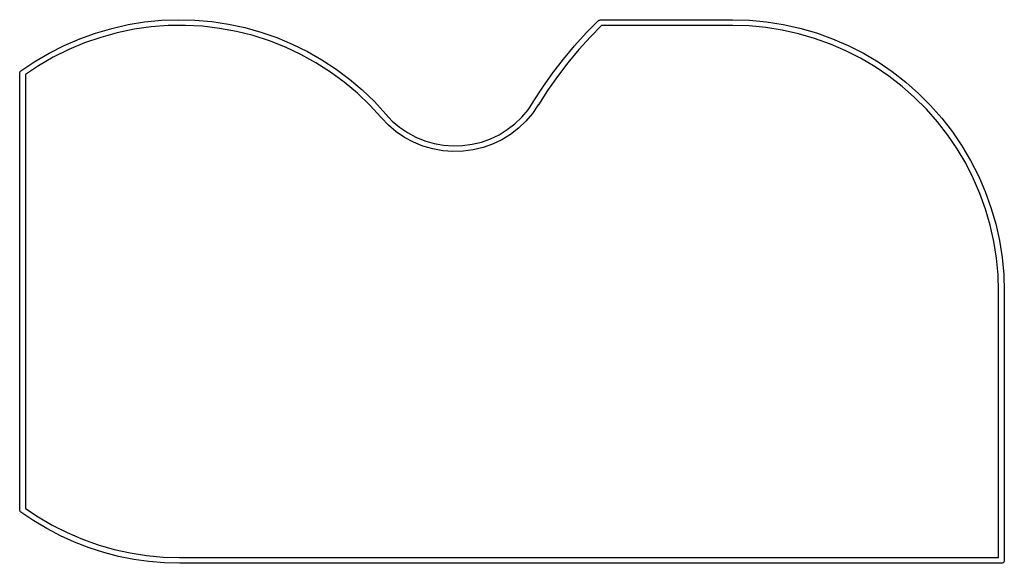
# Model space of a CAD drawing. Extents: x 170 to 203.9, y -69.7 to -51.
import ezdxf

# ---------------------------------------------------------------- set-up
doc = ezdxf.new("R2010")
doc.units = 0
doc.layers.add('BLACK', color=7, linetype='CONTINUOUS')

msp = doc.modelspace()

# ---------------------------------------------------------------- linework, layer by layer
at = {"layer": 'BLACK', "linetype": 'CONTINUOUS'}
for p, q in [((173.208, -51.2481), (173.771, -51.1207)), ((173.771, -51.1207), (174.342, -51.0284)), ((174.342, -51.0284), (174.917, -50.9715)), ((174.917, -50.9715), (175.494, -50.9502)), ((175.494, -50.9502), (176.072, -50.9646)), ((176.072, -50.9646), (176.647, -51.0146)), ((176.647, -51.0146), (177.219, -51.1001)), ((177.219, -51.1001), (177.784, -51.2207)), ((189.526, -51.4041), (189.947, -50.9781)), ((189.947, -50.9781), (189.954, -50.975)), ((189.947, -50.9781), (189.947, -50.9781)), ((189.954, -50.975), (189.958, -50.9691)), ((189.958, -50.9691), (189.981, -50.9616)), ((189.981, -50.9616), (190.003, -50.951)), ((190.003, -50.951), (190.01, -50.9522)), ((190.01, -50.9522), (190.017, -50.95)), ((190.017, -50.95), (194.55, -50.95)), ((194.55, -50.95), (195.137, -50.9684)), ((195.137, -50.9684), (195.722, -51.0237)), ((195.722, -51.0237), (196.302, -51.1156)), ((196.302, -51.1156), (196.875, -51.2437)), ((172.11, -51.606), (172.653, -51.4101)), ((172.653, -51.4101), (173.208, -51.2481)), ((173.4, -51.4013), (172.831, -51.5583)), ((173.978, -51.2812), (173.4, -51.4013)), ((174.562, -51.1986), (173.978, -51.2812)), ((175.151, -51.1539), (174.562, -51.1986)), ((175.741, -51.1472), (175.151, -51.1539)), ((176.331, -51.1785), (175.741, -51.1472)), ((176.917, -51.2478), (176.331, -51.1785)), ((177.497, -51.3547), (176.917, -51.2478)), ((178.07, -51.4988), (177.497, -51.3547)), ((177.784, -51.2207), (178.34, -51.376)), ((178.34, -51.376), (178.886, -51.5654)), ((189.122, -51.8476), (189.526, -51.4041)), ((190.054, -51.15), (189.668, -51.5397)), ((194.55, -51.15), (190.054, -51.15)), ((194.563, -51.1459), (194.55, -51.15)), ((195.125, -51.1635), (194.563, -51.1459)), ((195.697, -51.2177), (195.125, -51.1635)), ((196.265, -51.3076), (195.697, -51.2177)), ((196.827, -51.4331), (196.265, -51.3076)), ((197.379, -51.5935), (196.827, -51.4331)), ((196.875, -51.2437), (197.439, -51.4076)), ((197.439, -51.4076), (197.992, -51.6066)), ((171.579, -51.8351), (172.11, -51.606)), ((172.273, -51.7518), (171.729, -51.9807)), ((172.831, -51.5583), (172.273, -51.7518)), ((178.632, -51.6795), (178.07, -51.4988)), ((179.181, -51.896), (178.632, -51.6795)), ((178.886, -51.5654), (179.419, -51.7881)), ((179.419, -51.7881), (179.937, -52.0433)), ((189.668, -51.5397), (189.27, -51.977)), ((197.92, -51.7883), (197.379, -51.5935)), ((198.448, -52.0167), (197.92, -51.7883)), ((197.992, -51.6066), (198.531, -51.8399)), ((170.566, -52.3892), (171.064, -52.0965)), ((171.064, -52.0965), (171.579, -51.8351)), ((171.729, -51.9807), (171.201, -52.2442)), ((179.715, -52.1475), (179.181, -51.896)), ((179.937, -52.0433), (180.439, -52.3301)), ((188.738, -52.3076), (189.122, -51.8476)), ((189.27, -51.977), (188.891, -52.4307)), ((198.96, -52.2778), (198.448, -52.0167)), ((198.531, -51.8399), (199.054, -52.1065)), ((199.054, -52.1065), (199.56, -52.4055)), ((170.087, -52.7122), (170.566, -52.3892)), ((171.201, -52.2442), (170.691, -52.5413)), ((180.232, -52.4329), (179.715, -52.1475)), ((180.729, -52.7509), (180.232, -52.4329)), ((180.439, -52.3301), (180.922, -52.6473)), ((188.373, -52.7835), (188.738, -52.3076)), ((188.891, -52.4307), (188.532, -52.9)), ((199.455, -52.5706), (198.96, -52.2778)), ((199.56, -52.4055), (200.046, -52.7357)), ((170.045, -52.7933), (170.05, -52.778)), ((170.045, -67.8067), (170.045, -52.7933)), ((170.05, -52.762), (170.059, -52.7494)), ((170.05, -52.778), (170.05, -52.762)), ((170.059, -52.7494), (170.064, -52.7345)), ((170.064, -52.7345), (170.077, -52.7251)), ((170.077, -52.7251), (170.087, -52.7122)), ((170.691, -52.5413), (170.245, -52.8407)), ((181.205, -53.1004), (180.729, -52.7509)), ((180.922, -52.6473), (181.384, -52.9937)), ((188.029, -53.2744), (188.373, -52.7835)), ((199.931, -52.8938), (199.455, -52.5706)), ((200.046, -52.7357), (200.51, -53.0957)), ((170.245, -52.8407), (170.245, -67.7589)), ((181.657, -53.4798), (181.205, -53.1004)), ((181.384, -52.9937), (181.825, -53.368)), ((188.532, -52.9), (188.192, -53.384)), ((200.385, -53.2463), (199.931, -52.8938)), ((200.51, -53.0957), (200.951, -53.4841)), ((182.084, -53.8875), (181.657, -53.4798)), ((181.825, -53.368), (182.241, -53.7688)), ((187.705, -53.7794), (188.029, -53.2744)), ((188.192, -53.384), (187.878, -53.8744)), ((200.817, -53.6266), (200.385, -53.2463)), ((200.951, -53.4841), (201.366, -53.8995)), ((182.241, -53.7688), (182.631, -54.1945)), ((187.523, -54.0536), (187.702, -53.7911)), ((187.702, -53.7911), (187.705, -53.7794)), ((201.223, -54.0333), (200.817, -53.6266)), ((182.474, -54.312), (182.084, -53.8875)), ((187.309, -54.3046), (187.523, -54.0536)), ((187.876, -53.8836), (187.678, -54.1724)), ((187.878, -53.8744), (187.876, -53.8836)), ((201.604, -54.4647), (201.223, -54.0333)), ((201.366, -53.8995), (201.754, -54.3401)), ((182.48, -54.3251), (182.474, -54.312)), ((182.722, -54.5779), (182.48, -54.3251)), ((182.631, -54.1945), (182.636, -54.2056)), ((182.636, -54.2056), (182.856, -54.4354)), ((182.856, -54.4354), (183.108, -54.6483)), ((187.07, -54.5319), (187.309, -54.3046)), ((187.451, -54.439), (187.198, -54.6805)), ((187.678, -54.1724), (187.451, -54.439)), ((201.956, -54.9191), (201.604, -54.4647)), ((201.754, -54.3401), (202.114, -54.8042)), ((182.989, -54.8041), (182.722, -54.5779)), ((183.278, -55.0011), (182.989, -54.8041)), ((183.108, -54.6483), (183.38, -54.8339)), ((183.38, -54.8339), (183.67, -54.99)), ((186.529, -54.906), (186.809, -54.7332)), ((186.809, -54.7332), (187.07, -54.5319)), ((187.198, -54.6805), (186.921, -54.8942)), ((202.114, -54.8042), (202.444, -55.29)), ((183.587, -55.1669), (183.278, -55.0011)), ((183.911, -55.2996), (183.587, -55.1669)), ((183.67, -54.99), (183.975, -55.1149)), ((183.975, -55.1149), (184.292, -55.2074)), ((185.601, -55.2374), (185.921, -55.1595)), ((185.921, -55.1595), (186.232, -55.0487)), ((186.232, -55.0487), (186.529, -54.906)), ((186.623, -55.0778), (186.307, -55.2292)), ((186.921, -54.8942), (186.623, -55.0778)), ((202.279, -55.3948), (201.956, -54.9191)), ((184.247, -55.3978), (183.911, -55.2996)), ((184.591, -55.4604), (184.247, -55.3978)), ((184.292, -55.2074), (184.616, -55.2663)), ((184.94, -55.4867), (184.591, -55.4604)), ((184.616, -55.2663), (184.945, -55.291)), ((185.29, -55.4764), (184.94, -55.4867)), ((184.945, -55.291), (185.274, -55.2814)), ((185.274, -55.2814), (185.601, -55.2374)), ((185.637, -55.4297), (185.29, -55.4764)), ((185.977, -55.347), (185.637, -55.4297)), ((186.307, -55.2292), (185.977, -55.347)), ((202.572, -55.8898), (202.279, -55.3948)), ((202.444, -55.29), (202.743, -55.7956)), ((202.743, -55.7956), (203.01, -56.319)), ((202.833, -56.4022), (202.572, -55.8898)), ((203.062, -56.93), (202.833, -56.4022)), ((203.01, -56.319), (203.243, -56.858)), ((203.243, -56.858), (203.442, -57.4107)), ((203.256, -57.4711), (203.062, -56.93)), ((203.417, -58.0234), (203.256, -57.4711)), ((203.442, -57.4107), (203.606, -57.9747)), ((203.542, -58.5846), (203.417, -58.0234)), ((203.606, -57.9747), (203.734, -58.548)), ((203.734, -58.548), (203.826, -59.1281)), ((203.632, -59.1526), (203.542, -58.5846)), ((203.686, -59.7252), (203.632, -59.1526)), ((203.826, -59.1281), (203.882, -59.7129)), ((203.704, -60.2873), (203.686, -59.7252)), ((203.882, -59.7129), (203.9, -60.3)), ((203.7, -60.3), (203.704, -60.2873)), ((203.7, -69.45), (203.7, -60.3)), ((203.9, -60.3), (203.9, -69.55)), ((170.05, -67.822), (170.045, -67.8067)), ((170.05, -67.838), (170.05, -67.822)), ((170.059, -67.8506), (170.05, -67.838)), ((170.064, -67.8655), (170.059, -67.8506)), ((170.077, -67.8749), (170.064, -67.8655)), ((170.087, -67.8878), (170.077, -67.8749)), ((170.526, -68.1854), (170.087, -67.8878)), ((170.245, -67.7589), (170.675, -68.0482)), ((170.675, -68.0482), (171.167, -68.3372)), ((170.981, -68.4576), (170.526, -68.1854)), ((171.167, -68.3372), (171.677, -68.5949)), ((171.451, -68.7035), (170.981, -68.4576)), ((171.934, -68.9224), (171.451, -68.7035)), ((171.677, -68.5949), (172.202, -68.8202)), ((172.429, -69.1136), (171.934, -68.9224)), ((172.202, -68.8202), (172.74, -69.0124)), ((172.74, -69.0124), (173.289, -69.1707)), ((172.933, -69.2764), (172.429, -69.1136)), ((173.446, -69.4103), (172.933, -69.2764)), ((173.289, -69.1707), (173.846, -69.2945)), ((173.846, -69.2945), (174.41, -69.3832)), ((174.41, -69.3832), (174.979, -69.4366)), ((173.966, -69.5149), (173.446, -69.4103)), ((174.491, -69.5899), (173.966, -69.5149)), ((175.02, -69.635), (174.491, -69.5899)), ((174.979, -69.4366), (175.538, -69.454)), ((175.55, -69.65), (175.02, -69.635)), ((175.538, -69.454), (175.55, -69.45)), ((175.55, -69.45), (203.7, -69.45)), ((203.8, -69.65), (175.55, -69.65)), ((203.815, -69.6451), (203.8, -69.65)), ((203.831, -69.6451), (203.815, -69.6451)), ((203.844, -69.6358), (203.831, -69.6451)), ((203.859, -69.6309), (203.844, -69.6358)), ((203.868, -69.6181), (203.859, -69.6309)), ((203.881, -69.6088), (203.868, -69.6181)), ((203.886, -69.5937), (203.881, -69.6088)), ((203.895, -69.5809), (203.886, -69.5937)), ((203.9, -69.55), (203.895, -69.5651)), ((203.895, -69.5651), (203.895, -69.5809))]:
    msp.add_line(p, q, dxfattribs=at)

doc.saveas('drawing.dxf')
